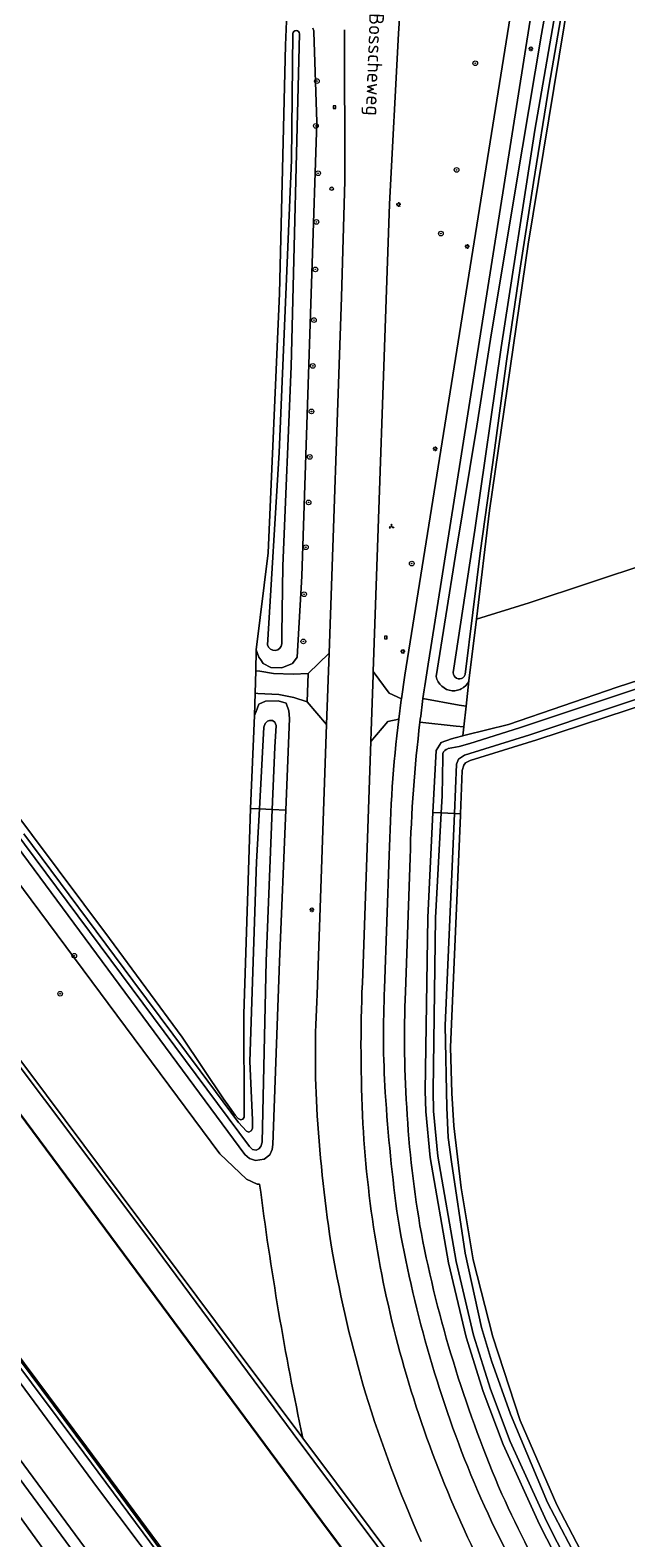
# Model space of a CAD drawing. Header units: metres. Extents: x 168032 to 180145, y 382923 to 399665.
# Tile 196 of 256: x 171113 to 171215, y 395587 to 395844. Entities that reach past the tile are written whole.
import ezdxf
from ezdxf.enums import TextEntityAlignment as Align

# ---------------------------------------------------------------- set-up
doc = ezdxf.new("R2010")
doc.units = ezdxf.units.M
doc.layers.get('0').update_dxf_attribs({"color": 8, "lineweight": 18})
for name, color, linetype, lineweight in [('B-WE-GK-BESCHOEIING_DAMWAND-G', 8, 'GK-BESCHOEIING', 18), ('B-WE-GR-BEPLANTING_CULTUUR_BOSPLANTSOEN-GV', 8, 'Continuous', 18), ('B-WE-GR-BOOM-S', 8, 'Continuous', 18), ('B-WE-GR-BOUWLAND-GV', 8, 'Continuous', 18), ('B-WE-GR-GRAS-GV', 8, 'Continuous', 18), ('B-WE-GW-TALUD_KRUIN-G', 8, 'Continuous', 18), ('B-WE-IE-MEUBILAIR_WEGMEUBILAIR-S', 8, 'Continuous', 25), ('B-WE-IE-MEUBILAIR_WEGMEUBILAIR_VERKEERSBORD-S', 8, 'Continuous', 18), ('B-WE-IE-TERREINAFSCHEIDING_KUNSTMATIG_MUUR-GV', 8, 'Continuous', 18), ('B-WE-KL-ET_LS_OV_LICHTMAST-S', 8, 'Continuous', 18), ('B-WE-OG-TERREIN_CULTUURSCHEIDING-GV', 8, 'Continuous', 18), ('B-WE-OG-TOPOGRAFIE-T18', 8, 'Continuous', 18), ('B-WE-OG-WATER-GV', 8, 'Continuous', 18), ('B-WE-OG-WATER_SLOOT-GV', 8, 'Continuous', 18), ('B-WE-OG-WEG-GV', 8, 'Continuous', 18), ('B-WE-VH-ONVERHARD-GV', 8, 'Continuous', 18), ('B-WE-VH-VERHARDING_ASFALT-GV', 8, 'Continuous', 18), ('B-WE-VH-VERHARDING_BETONSTRAATSTEEN-GV', 8, 'Continuous', 18), ('B-WE-VH-VERHARDING_FUNDERING_ZAND-GV', 8, 'Continuous', 18)]:
    doc.layers.add(name, color=color, linetype=linetype, lineweight=lineweight)
doc.styles.add('NLCS-ISO', font='NLCS-ISO.ttf')
doc.styles.add('NLCS-ISO-M200-T18', font='NLCS-ISO.ttf', dxfattribs={"height": 0.36})
doc.linetypes.add('GK-BESCHOEIING', pattern='A,30,-5,[1,NLCS.SHX,S=1,R=0,X=0,Y=0],-5', length=40)

# ---------------------------------------------------------------- blocks, each defined once
blk = doc.blocks.new('SIE-WEG_VERKEERSBORD_WEGWIJZER-SO')
at = {"linetype": 'ByBlock', "lineweight": 18}
h = blk.add_hatch(color=0, dxfattribs=at)
h.dxf.hatch_style = 1
h.paths.add_polyline_path([(0.5, 1), (0, 2), (-0.5, 1)])
h = blk.add_hatch(color=0, dxfattribs=at)
h.dxf.hatch_style = 1
h.paths.add_polyline_path([(-1.4, -0.2), (-2, -1.2), (-0.9, -1.1)])
h = blk.add_hatch(color=0, dxfattribs=at)
h.dxf.hatch_style = 1
h.paths.add_polyline_path([(1.4, -0.2), (2, -1.2), (0.9, -1.1)])
at = {"color": 0, "linetype": 'ByBlock', "lineweight": 18}
for points in [[(-1.1, -0.7), (0, 0)], [(0, 1), (0, 0)], [(1.1, -0.7), (0, 0)]]:
    blk.add_lwpolyline(points, dxfattribs=at)
for points in [[(0.5, 1), (0, 2), (-0.5, 1)], [(-1.4, -0.2), (-2, -1.2), (-0.9, -1.1)], [(1.4, -0.2), (2, -1.2), (0.9, -1.1)]]:
    blk.add_lwpolyline(points, close=True, dxfattribs=at)
blk = doc.blocks.new('SIE-WEG_PAAL_RECLAMEBORD-SO')
at = {"color": 0, "linetype": 'ByBlock', "lineweight": 18}
blk.add_circle((0, 0), 1.5, dxfattribs=at)
at = {"color": 0, "linetype": 'ByBlock', "lineweight": 18, "style": 'NLCS-ISO'}
blk.add_text('rb', height=1.5, dxfattribs=at).set_placement((0, 0.1), align=Align.MIDDLE_CENTER)
blk = doc.blocks.new('SIE-WEG_VERKEERSBORD-SO')
at = {"color": 0, "linetype": 'ByBlock', "lineweight": 18}
blk.add_lwpolyline([(-1.125, -1.125), (1.125, -1.125), (1.125, 1.125), (-1.125, 1.125)], close=True, dxfattribs=at)
at = {"color": 0, "linetype": 'ByBlock', "lineweight": 18, "style": 'NLCS-ISO'}
blk.add_text('vb', height=1.5, dxfattribs=at).set_placement((0, 0), align=Align.MIDDLE_CENTER)
blk = doc.blocks.new('SKL-ET_OV_LICHTMAST-SO')
at = {"color": 0, "linetype": 'ByBlock', "lineweight": 18}
for points in [[(-1.2, 0), (-2, 0)], [(-1.4, 1.4), (-0.9, 0.9)], [(0, 2), (0, 1.2)], [(0.9, 0.9), (1.4, 1.4)], [(2, 0), (1.2, 0)], [(-1.4, -1.4), (-0.9, -0.9)], [(0, -1.2), (0, -2)], [(0.9, -0.9), (1.4, -1.4)]]:
    blk.add_lwpolyline(points, dxfattribs=at)
blk.add_circle((0, 0), 1, dxfattribs=at)
blk = doc.blocks.new('SGR-BOOM_01-SO')
at = {"linetype": 'ByBlock', "lineweight": 18}
h = blk.add_hatch(color=0, dxfattribs=at)
h.dxf.hatch_style = 1
edge = h.paths.add_edge_path()
edge.add_arc((0, 0), 0.25, 0, 360)
at = {"color": 0, "linetype": 'ByBlock', "lineweight": 18}
for radius in [2, 0.25]:
    blk.add_circle((0, 0), radius, dxfattribs=at)

msp = doc.modelspace()

# ---------------------------------------------------------------- linework, layer by layer
at = {"layer": 'B-WE-GK-BESCHOEIING_DAMWAND-G', "flags": 128}
msp.add_lwpolyline([(170970.249, 395848.469), (170973.016, 395844.783), (171011.011, 395793.953), (171049.789, 395742.203), (171084.724, 395695.068), (171120.387, 395646.966), (171162.877, 395589.565), (171191.042, 395551.674)], dxfattribs=at)
at = {"layer": 'B-WE-GR-BEPLANTING_CULTUUR_BOSPLANTSOEN-GV', "flags": 128}
for points in [[(171152.291, 395647.105), (171151.873, 395647.101), (171150.076, 395647.964), (171145.526, 395652.321), (171092.912, 395723.095), (171066.383, 395758.657), (170992.284, 395858.947), (170968.786, 395890.088), (170920.096, 395956.012), (170908.713, 395973.007), (170904.53, 395978.374), (170902.57, 395980.852)], [(170890.104, 395965.859), (170912.917, 395935.062), (170936.054, 395903.73), (170957.317, 395875.595), (170975.084, 395851.745), (170988.31, 395833.853), (171011.367, 395802.683), (171037.544, 395767.595), (171065.311, 395730.097), (171089.875, 395697.03), (171115.95, 395662.315), (171147.947, 395619.424), (171159.671, 395603.725)]]:
    msp.add_lwpolyline(points, dxfattribs=at)
at = {"layer": 'B-WE-GR-BEPLANTING_CULTUUR_BOSPLANTSOEN-GV'}
msp.add_lwpolyline([(171159.671, 395603.725, -0.0206978), (171152.291, 395647.105)], format="xyb", dxfattribs=at)
at = {"layer": 'B-WE-GR-BOUWLAND-GV', "flags": 128}
for points in [[(171004.024, 395855.635), (171070.514, 395764.645), (171087.133, 395742.233), (171100.163, 395724.467), (171126.659, 395689.081), (171139.096, 395672.223), (171146.151, 395661.698), (171146.891, 395660.641), (171148.132, 395658.87), (171148.64, 395658.353), (171149.078, 395658.123), (171149.438, 395658.23), (171149.632, 395658.555), (171149.631, 395658.845), (171149.601, 395676.153), (171150.736, 395711.26), (171151.414, 395727.16), (171151.516, 395730.938), (171151.619, 395734.773), (171151.715, 395738.321), (171153.767, 395754.902), (171155.689, 395799.183), (171156.7, 395841.571), (171156.881, 395845.654)], [(171261.748, 395743.403), (171199.61, 395722.95), (171188.217, 395719.433), (171187.414, 395719.045), (171187.122, 395718.652), (171186.856, 395717.724), (171186.544, 395710.353), (171186.532, 395710.066), (171184.856, 395670.513), (171185.081, 395662.66), (171185.399, 395657.082), (171186.648, 395646.501), (171188.721, 395634.186), (171192.101, 395621.042), (171196.752, 395606.768), (171203.008, 395592.383), (171210.393, 395578.193)]]:
    msp.add_lwpolyline(points, dxfattribs=at)
at = {"layer": 'B-WE-GR-GRAS-GV', "flags": 128}
for points in [[(171265.346, 395881.578), (171210.439, 395879.061), (171208.399, 395866.359), (171206.018, 395855.644), (171198.081, 395807.622), (171191.535, 395762.142), (171189.269, 395743.562), (171198.302, 395746.356), (171260.064, 395766.884)], [(171098.17, 395631.142), (171124.648, 395595.283), (171150.092, 395561.421)], [(171136.189, 395583.616), (171122.742, 395601.807), (171109.491, 395619.604)], [(171134.894, 395584.26), (171122.272, 395601.25), (171109.016, 395619.057)], [(171109.016, 395619.057), (171122.272, 395601.25), (171134.894, 395584.26)]]:
    msp.add_lwpolyline(points, dxfattribs=at)
for points in [[(170970.249, 395848.553), (170973.056, 395844.813), (171011.051, 395793.983), (171049.829, 395742.233), (171084.764, 395695.098), (171120.427, 395646.996), (171162.917, 395589.595), (171191.082, 395551.704), (171195.332, 395554.649), (171179.497, 395575.762), (171158.037, 395604.562), (171132.56, 395638.97), (171115.614, 395661.577), (171090.391, 395695.111), (171074.492, 395716.686), (171063.498, 395731.722), (171041.539, 395761.02), (171020.38, 395789.385), (171001.244, 395815.148), (170974.42, 395851.352)], [(170974.42, 395851.352), (171001.244, 395815.148), (171020.38, 395789.385), (171041.539, 395761.02), (171063.498, 395731.722), (171074.492, 395716.686), (171090.391, 395695.111), (171115.614, 395661.577), (171132.56, 395638.97), (171158.037, 395604.562), (171179.497, 395575.762), (171195.332, 395554.649), (171195.974, 395555.004), (171176.874, 395580.688), (171159.671, 395603.725), (171147.947, 395619.424), (171115.95, 395662.315), (171089.875, 395697.03), (171065.311, 395730.097), (171037.544, 395767.595), (171011.367, 395802.683), (170988.31, 395833.853), (170975.084, 395851.745)], [(171339.09, 395776.066), (171333.874, 395791.79), (171331.568, 395791.025), (171312.983, 395784.706), (171280.401, 395773.644), (171260.064, 395766.884), (171198.302, 395746.356), (171189.269, 395743.562), (171187.984, 395733.027), (171187.527, 395728.751), (171187.145, 395725.174), (171186.986, 395723.682), (171187.357, 395723.78), (171194.742, 395725.587), (171213.294, 395731.951), (171245.625, 395742.422), (171248.245, 395743.292), (171267.948, 395750.302), (171279.102, 395754.271), (171307.846, 395764.309), (171327.849, 395772.053), (171332.012, 395773.539)]]:
    msp.add_lwpolyline(points, close=True, dxfattribs=at)
at = {"layer": 'B-WE-GW-TALUD_KRUIN-G', "flags": 128}
msp.add_lwpolyline([(171195.332, 395554.649), (171179.497, 395575.762), (171158.037, 395604.562), (171132.56, 395638.97), (171115.614, 395661.577), (171090.391, 395695.111), (171074.492, 395716.686), (171063.498, 395731.722), (171041.539, 395761.02), (171020.38, 395789.385), (171001.244, 395815.148), (170974.42, 395851.352)], dxfattribs=at)
at = {"layer": 'B-WE-IE-TERREINAFSCHEIDING_KUNSTMATIG_MUUR-GV', "flags": 128}
msp.add_lwpolyline([(170970.169, 395848.493), (170972.976, 395844.753), (171010.971, 395793.923), (171049.749, 395742.173), (171084.684, 395695.038), (171120.347, 395646.936), (171162.837, 395589.535), (171191.002, 395551.644), (171191.082, 395551.704), (171162.917, 395589.595), (171120.427, 395646.996), (171084.764, 395695.098), (171049.829, 395742.233), (171011.051, 395793.983), (170973.056, 395844.813), (170970.249, 395848.553)], close=True, dxfattribs=at)
for points in [[(171109.491, 395619.604), (171122.742, 395601.807), (171136.189, 395583.616)], [(171135.995, 395584.364), (171122.73, 395602.295), (171109.983, 395619.429)]]:
    msp.add_lwpolyline(points, dxfattribs=at)
at = {"layer": 'B-WE-OG-TERREIN_CULTUURSCHEIDING-GV', "flags": 128}
for points in [[(170891.35, 395892.976), (170929.131, 395842.811), (170939.303, 395829.487), (170960, 395801.807), (170970.055, 395788.243), (170990.988, 395759.886), (171012.451, 395731.663), (171021.143, 395720.443), (171033.605, 395704.041), (171054.275, 395676.41), (171086.823, 395632.931), (171104.845, 395608.933), (171124.002, 395582.964)], [(171150.092, 395561.421), (171124.648, 395595.283), (171098.17, 395631.142), (171070.774, 395667.75), (171048.443, 395697.958)]]:
    msp.add_lwpolyline(points, dxfattribs=at)
at = {"layer": 'B-WE-OG-WATER-GV', "flags": 128}
msp.add_lwpolyline([(171191.002, 395551.644), (171162.837, 395589.535), (171120.347, 395646.936), (171084.684, 395695.038), (171049.749, 395742.173), (171010.971, 395793.923), (170972.976, 395844.753), (170970.169, 395848.493), (170949.804, 395835.271), (170961.771, 395819.237), (170972.768, 395804.321), (170985.333, 395787.318), (170997.218, 395771.351), (171009.089, 395755.376), (171021.809, 395738.224), (171035.137, 395720.218), (171047.728, 395703.261), (171058.89, 395688.228), (171070.881, 395672.098), (171084.144, 395654.216), (171098.255, 395635.178), (171109.983, 395619.429), (171122.73, 395602.295), (171135.995, 395584.364)], dxfattribs=at)
at = {"layer": 'B-WE-OG-WATER_SLOOT-GV', "flags": 128}
for points in [[(170912.797, 395973.007), (171149.78, 395652.173), (171150.588, 395651.522), (171151.561, 395651.181), (171153.054, 395651.389), (171154.017, 395652.127), (171154.441, 395653.009), (171154.542, 395653.873), (171155.678, 395685.124), (171156.746, 395710.983), (171154.435, 395711.09), (171153.4, 395685.194), (171152.746, 395654.279), (171152.501, 395653.57), (171152.135, 395653.138), (171151.684, 395652.91), (171151.073, 395653.034), (171150.544, 395653.521), (171093.931, 395729.649), (171089.735, 395735.065), (171069.263, 395762.61), (171055.694, 395780.662), (171031.052, 395814.145), (171007.962, 395845.511)], [(171203.088, 395858.8), (171200.386, 395843.468), (171196.046, 395817.709), (171191.697, 395791.376), (171189.344, 395776.541), (171185.724, 395754.514), (171182.389, 395733.794), (171182.527, 395733.325), (171182.738, 395732.883), (171183.017, 395732.479), (171183.356, 395732.125), (171183.746, 395731.829), (171184.177, 395731.6), (171184.638, 395731.443), (171185.115, 395731.362), (171185.597, 395731.361), (171186.071, 395731.438), (171186.525, 395731.592), (171186.689, 395731.67), (171187.094, 395731.923), (171187.451, 395732.24), (171187.751, 395732.612), (171187.984, 395733.027), (171189.269, 395743.562), (171191.535, 395762.142), (171198.081, 395807.622), (171206.018, 395855.644)], [(171205.076, 395854.503), (171201.697, 395834.766), (171199.035, 395818.138), (171196.727, 395803.514), (171194.415, 395787.633), (171192.28, 395772.002), (171189.993, 395755.323), (171187.351, 395734.118), (171187.316, 395734.017), (171187.17, 395733.77), (171186.963, 395733.572), (171186.709, 395733.438), (171186.428, 395733.38), (171186.142, 395733.401), (171185.873, 395733.5), (171185.641, 395733.669), (171185.465, 395733.895), (171185.357, 395734.161), (171185.327, 395734.446), (171188.991, 395758.773), (171193.495, 395789.959), (171199.215, 395827.056), (171203.615, 395852.315)], [(171203.615, 395852.315), (171199.215, 395827.056), (171193.495, 395789.959), (171188.991, 395758.773), (171185.327, 395734.446), (171185.357, 395734.161), (171185.465, 395733.895), (171185.641, 395733.669), (171185.873, 395733.5), (171186.142, 395733.401), (171186.428, 395733.38), (171186.709, 395733.438), (171186.963, 395733.572), (171187.17, 395733.77), (171187.316, 395734.017), (171187.351, 395734.118), (171189.993, 395755.323), (171192.28, 395772.002), (171194.415, 395787.633), (171196.727, 395803.514), (171199.035, 395818.138), (171201.697, 395834.766), (171205.076, 395854.503)], [(171156.881, 395845.654), (171156.7, 395841.571), (171155.689, 395799.183), (171153.767, 395754.902), (171151.715, 395738.321), (171152.148, 395737.104), (171152.481, 395736.636), (171152.913, 395736.03), (171154.196, 395735.352), (171156.096, 395735.277), (171157.914, 395735.99), (171158.681, 395737.094), (171159.487, 395750.916), (171162.049, 395828.464), (171161.555, 395843.88), (171161.55, 395844.024), (171161.365, 395844.484)], [(171157.927, 395843.564), (171157.738, 395821.946), (171155.636, 395772.049), (171153.658, 395739.116)], [(171159.065, 395843.522), (171157.651, 395786.714), (171156.233, 395752.69), (171156.057, 395741.043), (171156.061, 395739.37)], [(171157.651, 395786.714), (171159.065, 395843.522)], [(171157.738, 395821.946), (171157.927, 395843.564)], [(171153.658, 395739.116), (171155.636, 395772.049), (171157.738, 395821.946)], [(171156.061, 395739.37), (171156.057, 395741.043), (171156.233, 395752.69), (171157.651, 395786.714)], [(171223.57, 395733.996), (171196.62, 395725.034), (171188.135, 395722.362), (171186.311, 395721.819), (171184.466, 395721.479), (171184.413, 395721.465), (171184.126, 395721.344), (171183.878, 395721.154), (171183.687, 395720.908), (171183.564, 395720.621), (171183.518, 395720.312), (171183.552, 395720.002), (171183.454, 395713.434), (171183.288, 395710.487), (171185.519, 395710.395), (171185.888, 395718.823), (171186.245, 395719.683), (171186.875, 395720.153), (171187.22, 395720.366), (171198.368, 395723.816), (171266.177, 395746.518)], [(171266.177, 395746.518), (171198.368, 395723.816), (171187.22, 395720.366), (171186.875, 395720.153), (171186.245, 395719.683), (171185.888, 395718.823), (171185.519, 395710.395), (171186.544, 395710.353), (171186.856, 395717.724), (171187.122, 395718.652), (171187.414, 395719.045), (171188.217, 395719.433), (171199.61, 395722.95), (171261.748, 395743.403)], [(171245.625, 395742.422), (171213.294, 395731.951), (171194.742, 395725.587), (171187.357, 395723.78), (171186.986, 395723.682), (171185.656, 395723.329), (171185.053, 395723.169), (171183.285, 395722.532), (171182.399, 395721.139), (171181.866, 395710.546), (171183.288, 395710.487), (171183.454, 395713.434), (171183.552, 395720.002), (171183.518, 395720.312), (171183.564, 395720.621), (171183.687, 395720.908), (171183.878, 395721.154), (171184.126, 395721.344), (171184.413, 395721.465), (171184.466, 395721.479), (171186.311, 395721.819), (171188.135, 395722.362), (171196.62, 395725.034), (171223.57, 395733.996)], [(171093.931, 395729.649), (171150.544, 395653.521), (171151.073, 395653.034), (171151.684, 395652.91), (171152.135, 395653.138), (171152.501, 395653.57), (171152.746, 395654.279), (171153.4, 395685.194), (171154.435, 395711.09), (171152.261, 395711.19), (171151.761, 395702.157), (171150.636, 395668.076), (171151.046, 395658.071), (171151.047, 395656.618), (171150.861, 395656.24), (171150.44, 395655.989), (171150.063, 395656.175), (171148.662, 395657.636), (171142.123, 395666.443), (171130.638, 395681.909), (171112.05, 395706.941)], [(171112.05, 395706.941), (171130.638, 395681.909), (171142.123, 395666.443), (171148.662, 395657.636), (171150.063, 395656.175), (171150.44, 395655.989), (171150.861, 395656.24), (171151.047, 395656.618), (171151.046, 395658.071), (171150.636, 395668.076), (171151.761, 395702.157), (171152.261, 395711.19), (171150.736, 395711.26), (171149.601, 395676.153), (171149.631, 395658.845), (171149.632, 395658.555), (171149.438, 395658.23), (171149.078, 395658.123), (171148.64, 395658.353), (171148.132, 395658.87), (171146.891, 395660.641), (171146.151, 395661.698), (171139.096, 395672.223), (171126.659, 395689.081), (171100.163, 395724.467)], [(171204.897, 395582.416), (171201.219, 395589.594), (171195.058, 395603.159), (171191.679, 395612.131), (171188.803, 395621.339), (171185.803, 395633.921), (171182.705, 395651.87), (171181.961, 395659.592), (171181.873, 395663.078), (171182.279, 395692.584), (171183.288, 395710.487), (171181.866, 395710.546), (171180.964, 395692.63), (171180.558, 395663.07), (171180.647, 395659.512), (171181.401, 395651.695), (171184.514, 395633.656), (171187.534, 395620.99), (171190.435, 395611.703), (171193.842, 395602.655), (171200.034, 395589.022), (171203.744, 395581.783)], [(171206.192, 395583.656), (171201.397, 395592.74), (171195.084, 395607.871), (171191.847, 395616.972), (171190.166, 395622.67), (171187.338, 395635.358), (171184.999, 395650.917), (171184.463, 395655.063), (171184.208, 395660.22), (171183.934, 395674.202), (171185.519, 395710.395), (171183.288, 395710.487), (171182.279, 395692.584), (171181.873, 395663.078), (171181.961, 395659.592), (171182.705, 395651.87), (171185.803, 395633.921), (171188.803, 395621.339), (171191.679, 395612.131), (171195.058, 395603.159), (171201.219, 395589.594), (171204.897, 395582.416)], [(171210.393, 395578.193), (171203.008, 395592.383), (171196.752, 395606.768), (171192.101, 395621.042), (171188.721, 395634.186), (171186.648, 395646.501), (171185.399, 395657.082), (171185.081, 395662.66), (171184.856, 395670.513), (171186.532, 395710.066), (171186.544, 395710.353), (171185.519, 395710.395), (171183.934, 395674.202), (171184.208, 395660.22), (171184.463, 395655.063), (171184.999, 395650.917), (171187.338, 395635.358), (171190.166, 395622.67), (171191.847, 395616.972), (171195.084, 395607.871), (171201.397, 395592.74), (171206.192, 395583.656)]]:
    msp.add_lwpolyline(points, dxfattribs=at)
at = {"layer": 'B-WE-OG-WATER_SLOOT-GV'}
for points in [[(171157.927, 395843.564, -0.9420177), (171159.065, 395843.522)], [(171159.065, 395843.522, 0.9420177), (171157.927, 395843.564)], [(171156.061, 395739.37, -0.8298062), (171153.658, 395739.116)], [(171153.658, 395739.116, 0.8298062), (171156.061, 395739.37)]]:
    msp.add_lwpolyline(points, format="xyb", dxfattribs=at)
at = {"layer": 'B-WE-OG-WATER_SLOOT-GV', "flags": 128}
for points in [[(171150.736, 395711.26), (171152.261, 395711.19), (171153.032, 395725.117), (171153.232, 395725.765), (171153.606, 395726.144), (171153.96, 395726.304), (171154.472, 395726.3), (171154.895, 395725.986), (171155.086, 395725.422), (171154.859, 395721.701), (171154.435, 395711.09), (171156.746, 395710.983), (171157.391, 395726.617), (171157.288, 395727.902), (171156.809, 395729.254), (171155.459, 395729.645), (171153.313, 395729.596), (171152.157, 395729.047), (171151.682, 395727.84), (171151.414, 395727.16)], [(171154.859, 395721.701), (171155.086, 395725.422), (171154.895, 395725.986), (171154.472, 395726.3), (171153.96, 395726.304), (171153.606, 395726.144), (171153.232, 395725.765), (171153.032, 395725.117), (171152.261, 395711.19), (171154.435, 395711.09)]]:
    msp.add_lwpolyline(points, close=True, dxfattribs=at)
at = {"layer": 'B-WE-OG-WEG-GV', "flags": 128}
for points in [[(171160.411, 395729.458), (171158.112, 395730.18), (171155.592, 395730.733), (171151.96, 395730.901), (171151.516, 395730.938), (171151.414, 395727.16), (171151.682, 395727.84), (171152.157, 395729.047), (171153.313, 395729.596), (171155.459, 395729.645), (171156.809, 395729.254), (171157.288, 395727.902), (171157.391, 395726.617), (171156.746, 395710.983), (171155.678, 395685.124), (171154.542, 395653.873), (171154.441, 395653.009), (171154.017, 395652.127), (171153.054, 395651.389), (171151.561, 395651.181), (171150.588, 395651.522), (171149.78, 395652.173), (170912.797, 395973.007), (170904.498, 395979.373)], [(170908.713, 395973.007), (170920.096, 395956.012), (170968.786, 395890.088), (170992.284, 395858.947), (171066.383, 395758.657), (171092.912, 395723.095), (171145.526, 395652.321), (171150.076, 395647.964), (171151.873, 395647.101), (171152.291, 395647.105)], [(171124.002, 395582.964), (171104.845, 395608.933), (171086.823, 395632.931), (171054.275, 395676.41), (171033.605, 395704.041), (171021.143, 395720.443), (171012.451, 395731.663), (170990.988, 395759.886), (170970.055, 395788.243), (170960, 395801.807), (170939.303, 395829.487), (170929.131, 395842.811), (170891.35, 395892.976)], [(170889.751, 395891.785), (170927.542, 395841.606), (170937.712, 395828.285), (170958.401, 395800.616), (170968.452, 395787.057), (170989.392, 395758.69), (171010.869, 395730.449), (171019.561, 395719.229), (171032.013, 395702.841), (171052.678, 395675.216), (171085.228, 395631.735), (171103.245, 395607.742), (171122.413, 395581.759)], [(171180.158, 395730.016), (171186.335, 395728.882), (171187.527, 395728.751), (171187.984, 395733.027), (171187.751, 395732.612), (171187.451, 395732.24), (171187.094, 395731.923), (171186.689, 395731.67), (171186.525, 395731.592), (171186.071, 395731.438), (171185.597, 395731.361), (171185.115, 395731.362), (171184.638, 395731.443), (171184.177, 395731.6), (171183.746, 395731.829), (171183.356, 395732.125), (171183.017, 395732.479), (171182.738, 395732.883), (171182.527, 395733.325), (171182.389, 395733.794), (171185.724, 395754.514), (171189.344, 395776.541), (171191.697, 395791.376), (171196.046, 395817.709), (171200.386, 395843.468), (171203.088, 395858.8)], [(171198.435, 395845.874), (171181.506, 395738.738), (171181.032, 395735.899)], [(171161.365, 395844.484), (171161.55, 395844.024), (171161.555, 395843.88), (171162.049, 395828.464), (171159.487, 395750.916), (171158.681, 395737.094), (171157.914, 395735.99), (171156.096, 395735.277), (171154.196, 395735.352), (171152.913, 395736.03), (171152.481, 395736.636), (171152.148, 395737.104), (171151.715, 395738.321), (171151.619, 395734.773), (171152.303, 395734.674), (171154.655, 395734.285), (171157.993, 395734.197), (171160.548, 395734.302), (171164.147, 395737.798), (171166.276, 395798.574), (171166.809, 395818.425), (171166.747, 395844.212)], [(171162.106, 395679.516), (171163.719, 395725.575), (171160.411, 395729.458)], [(171176.03, 395726.529), (171174.158, 395726.135), (171171.247, 395722.679), (171169.814, 395681.423)], [(171203.744, 395581.783), (171200.034, 395589.022), (171193.842, 395602.655), (171190.435, 395611.703), (171187.534, 395620.99), (171184.514, 395633.656), (171181.401, 395651.695), (171180.647, 395659.512), (171180.558, 395663.07), (171180.964, 395692.63), (171181.866, 395710.546), (171182.399, 395721.139), (171183.285, 395722.532), (171185.053, 395723.169), (171185.656, 395723.329), (171186.986, 395723.682), (171187.145, 395725.174), (171185.834, 395725.283), (171179.646, 395726.018)], [(171173.61, 395680.498), (171174.417, 395703.291)], [(171177.965, 395702.857), (171177.169, 395679.967)], [(171124.899, 395571.89), (171124.164, 395572.888), (171119.459, 395579.167), (171089.269, 395620.941)], [(171159.671, 395603.725), (171176.874, 395580.688), (171195.974, 395555.004), (171201.317, 395547.788), (171209.305, 395537.077), (171209.775, 395537.433), (171208.67, 395538.919)]]:
    msp.add_lwpolyline(points, dxfattribs=at)
msp.add_lwpolyline([(171195.024, 395846.413), (171194.735, 395846.451), (171194.413, 395846.497), (171194.066, 395846.547), (171194.115, 395846.882), (171193.065, 395847.068), (171193.693, 395851.166), (171194.077, 395851.141), (171195.823, 395862.645), (171186.869, 395863.983), (171183.078, 395864.55), (171182.012, 395864.709), (171177.533, 395865.378), (171177.408, 395865.382), (171175.978, 395843.568), (171174.433, 395814.435), (171171.662, 395734.621), (171174.379, 395730.93), (171176.48, 395730.006), (171177.062, 395734.017)], close=True, dxfattribs=at)
at = {"layer": 'B-WE-OG-WEG-GV'}
for points in [[(171181.032, 395735.899, 0.0061107), (171180.158, 395730.016)], [(171174.417, 395703.291, -0.025521), (171176.03, 395726.529)], [(171179.646, 395726.018, 0.0234433), (171177.965, 395702.857)], [(171169.814, 395681.423, 0.0236249), (171169.925, 395657.423)], [(171162.124, 395658.798, -0.0306014), (171162.106, 395679.516)], [(171173.733, 395662.744, -0.0283318), (171173.61, 395680.498)], [(171177.169, 395679.967, 0.0277879), (171177.478, 395658.915)], [(171175.907, 395641.149, -0.0189846), (171173.733, 395662.744)], [(171164.678, 395635.686, -0.0243159), (171162.124, 395658.798)], [(171177.478, 395658.915, 0.0323819), (171180.135, 395637.329)], [(171169.925, 395657.423, 0.0585587), (171177.355, 395614.492)], [(171152.291, 395647.105, 0.0206978), (171159.671, 395603.725)], [(171188.317, 395597.508, -0.0537137), (171175.907, 395641.149)], [(171170.352, 395611.455, -0.0279829), (171164.678, 395635.686)], [(171180.135, 395637.329, 0.0520055), (171193.624, 395594.202)], [(171177.355, 395614.492, 0.0567459), (171194.842, 395573.064)], [(171179.865, 395586.106, -0.0295464), (171170.352, 395611.455)], [(171211.3, 395557.05, -0.0603272), (171188.317, 395597.508)], [(171193.624, 395594.202, 0.0475065), (171214.226, 395558.342)]]:
    msp.add_lwpolyline(points, format="xyb", dxfattribs=at)
at = {"layer": 'B-WE-VH-ONVERHARD-GV', "flags": 128}
msp.add_lwpolyline([(171160.411, 395729.458), (171160.548, 395734.302), (171157.993, 395734.197), (171154.655, 395734.285), (171152.303, 395734.674), (171151.619, 395734.773), (171151.516, 395730.938), (171151.96, 395730.901), (171155.592, 395730.733), (171158.112, 395730.18)], close=True, dxfattribs=at)
at = {"layer": 'B-WE-VH-VERHARDING_ASFALT-GV', "flags": 128}
for points in [[(171174.433, 395814.435), (171175.978, 395843.568), (171177.408, 395865.382)], [(171181.032, 395735.899), (171181.506, 395738.738), (171198.435, 395845.874), (171196.834, 395846.128), (171195.122, 395846.4), (171195.024, 395846.413), (171177.062, 395734.017), (171176.48, 395730.006), (171176.455, 395729.833), (171176.03, 395726.529)], [(171166.747, 395844.212), (171166.809, 395818.425), (171166.276, 395798.574), (171164.147, 395737.798), (171163.719, 395725.575), (171162.106, 395679.516)], [(171169.814, 395681.423), (171171.247, 395722.679), (171171.311, 395724.536), (171171.641, 395734.025), (171171.662, 395734.621), (171174.433, 395814.435)], [(171174.417, 395703.291), (171173.61, 395680.498)], [(171177.169, 395679.967), (171177.965, 395702.857)], [(171089.269, 395620.941), (171119.459, 395579.167), (171124.164, 395572.888), (171127.434, 395575.32), (171122.413, 395581.759), (171103.245, 395607.742)]]:
    msp.add_lwpolyline(points, dxfattribs=at)
at = {"layer": 'B-WE-VH-VERHARDING_ASFALT-GV'}
for points in [[(171180.158, 395730.016, -0.0061107), (171181.032, 395735.899)], [(171179.646, 395726.018, -0.0044926), (171180.158, 395730.016)], [(171176.03, 395726.529, 0.025521), (171174.417, 395703.291)], [(171177.965, 395702.857, -0.0234433), (171179.646, 395726.018)], [(171169.925, 395657.423, -0.0236249), (171169.814, 395681.423)], [(171162.106, 395679.516, 0.0306014), (171162.124, 395658.798)], [(171173.61, 395680.498, 0.0283318), (171173.733, 395662.744)], [(171177.478, 395658.915, -0.0277879), (171177.169, 395679.967)], [(171173.733, 395662.744, 0.0189846), (171175.907, 395641.149)], [(171162.124, 395658.798, 0.0243159), (171164.678, 395635.686)], [(171180.135, 395637.329, -0.0323819), (171177.478, 395658.915)], [(171177.355, 395614.492, -0.0585587), (171169.925, 395657.423)], [(171175.907, 395641.149, 0.0537137), (171188.317, 395597.508)], [(171164.678, 395635.686, 0.0279829), (171170.352, 395611.455)], [(171193.624, 395594.202, -0.0520055), (171180.135, 395637.329)], [(171194.842, 395573.064, -0.0567459), (171177.355, 395614.492)], [(171170.352, 395611.455, 0.0295464), (171179.865, 395586.106)], [(171188.317, 395597.508, 0.0603272), (171211.3, 395557.05)], [(171214.226, 395558.342, -0.0475065), (171193.624, 395594.202)]]:
    msp.add_lwpolyline(points, format="xyb", dxfattribs=at)
at = {"layer": 'B-WE-VH-VERHARDING_BETONSTRAATSTEEN-GV', "flags": 128}
for points in [[(171164.147, 395737.798), (171160.548, 395734.302), (171160.411, 395729.458), (171163.719, 395725.575)], [(171176.455, 395729.833), (171176.48, 395730.006), (171174.379, 395730.93), (171171.662, 395734.621), (171171.641, 395734.025), (171171.311, 395724.536), (171171.247, 395722.679), (171174.158, 395726.135), (171176.03, 395726.529)]]:
    msp.add_lwpolyline(points, close=True, dxfattribs=at)
at = {"layer": 'B-WE-VH-VERHARDING_FUNDERING_ZAND-GV'}
msp.add_lwpolyline([(171180.158, 395730.016, 0.0044926), (171179.646, 395726.018)], format="xyb", dxfattribs=at)
at = {"layer": 'B-WE-VH-VERHARDING_FUNDERING_ZAND-GV', "flags": 128}
for points in [[(171185.834, 395725.283), (171187.145, 395725.174), (171187.527, 395728.751), (171186.335, 395728.882), (171180.158, 395730.016)], [(171179.646, 395726.018), (171185.834, 395725.283)]]:
    msp.add_lwpolyline(points, dxfattribs=at)

# ---------------------------------------------------------------- block references
at = {"layer": 'B-WE-GR-BOOM-S', "xscale": 0.2, "yscale": 0.2, "zscale": 0.2}
for p in [(171189.079, 395838.489), (171162.064, 395835.444), (171161.886, 395827.798), (171185.894, 395820.285), (171162.266, 395819.719), (171161.982, 395811.401), (171183.207, 395809.41), (171161.798, 395803.303), (171161.562, 395794.649), (171161.364, 395786.818), (171161.136, 395779.041), (171160.852, 395771.278), (171160.637, 395763.515), (171160.178, 395755.862), (171178.247, 395753.083), (171159.879, 395747.84), (171159.747, 395739.778), (171120.665, 395686.12), (171118.26, 395679.628)]:
    msp.add_blockref('SGR-BOOM_01-SO', p, dxfattribs=at)
at = {"layer": 'B-WE-IE-MEUBILAIR_WEGMEUBILAIR-S', "xscale": 0.2, "yscale": 0.2, "zscale": 0.2}
for name, p in [('SIE-WEG_VERKEERSBORD-SO', (171165.079, 395830.991)), ('SIE-WEG_PAAL_RECLAMEBORD-SO', (171164.582, 395817.07)), ('SIE-WEG_VERKEERSBORD-SO', (171173.82, 395740.472))]:
    msp.add_blockref(name, p, dxfattribs=at)
at = {"layer": 'B-WE-IE-MEUBILAIR_WEGMEUBILAIR_VERKEERSBORD-S', "xscale": 0.2, "yscale": 0.2, "zscale": 0.2}
msp.add_blockref('SIE-WEG_VERKEERSBORD_WEGWIJZER-SO', (171174.789, 395759.422), dxfattribs=at)
at = {"layer": 'B-WE-KL-ET_LS_OV_LICHTMAST-S', "xscale": 0.2, "yscale": 0.2, "zscale": 0.2}
for p in [(171198.57, 395840.963), (171175.962, 395814.357), (171187.69, 395807.223), (171182.223, 395772.664), (171176.718, 395738.078), (171161.214, 395693.935)]:
    msp.add_blockref('SKL-ET_OV_LICHTMAST-SO', p, dxfattribs=at)

# ---------------------------------------------------------------- texts
at = {"layer": 'B-WE-OG-TOPOGRAFIE-T18', "style": 'NLCS-ISO-M200-T18'}
msp.add_text('Bosscheweg', height=2.5, rotation=267.96743, dxfattribs=at).set_placement((171171.594, 395838.288), align=Align.MIDDLE)

doc.saveas('drawing.dxf')
